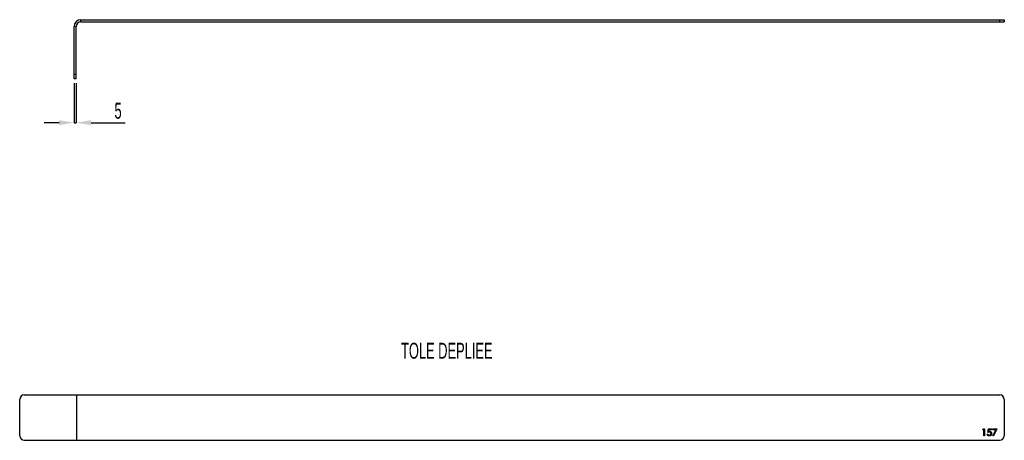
# Model space of a CAD drawing. Header units: millimetres. Extents: x 4590 to 6758, y -862 to 65.
import ezdxf

# ---------------------------------------------------------------- set-up
doc = ezdxf.new("R2010")
doc.units = ezdxf.units.MM
doc.header["$PDSIZE"] = -1
doc.styles.add('SLDTEXTSTYLE1', font='TXT', dxfattribs={"width": 0.605})
doc.dimstyles.new('SLDDIMSTYLE0', dxfattribs={"dimtxt": 35, "dimasz": 33.02, "dimexe": 0, "dimexo": 0.0625, "dimgap": 8.75, "dimtad": 1, "dimrnd": 1e-09, "dimzin": 12, "dimdsep": 46, "dimtxsty": 'SLDTEXTSTYLE1', "dimsah": 1, "dimcen": 0.09, "dimadec": 0, "dimazin": 3, "dimtfac": 1, "dimtmove": 0, "dimatfit": 0, "dimfxl": 1, "dimfrac": 2, "dimtolj": 1, "dimtzin": 12, "dimarcsym": 0})

# ---------------------------------------------------------------- blocks, each defined once
blk = doc.blocks.new('*D6')
at = {"color": 0, "linetype": 'Continuous', "lineweight": -2, "transparency": 16777216}
for p, q in [((4710, -75.1), (4710, -161.9)), ((4715, -75.1), (4715, -161.9)), ((4677, -161.9), (4644, -161.9)), ((4710, -161.9), (4715, -161.9)), ((4748, -161.9), (4822.7, -161.9))]:
    blk.add_line(p, q, dxfattribs=at)
at = {"color": 0, "linetype": 'Continuous', "transparency": 16777216}
for points in [[(4677, -156.4), (4677, -167.4), (4710, -161.9)], [(4748, -156.4), (4748, -167.4), (4715, -161.9)]]:
    blk.add_solid(points, dxfattribs=at)
at = {"layer": 'Defpoints', "color": 0, "linetype": 'Continuous', "transparency": 16777216}
for p in [(4710, -75), (4715, -75), (4715, -161.9)]:
    blk.add_point(p, dxfattribs=at)
at = {"color": 0, "linetype": 'Continuous', "lineweight": 18, "transparency": 16777216, "insert": (4806.9, -118.2), "char_height": 35, "attachment_point": 2, "style": 'SLDTEXTSTYLE1'}
blk.add_mtext('\\A1;5', dxfattribs=at)

msp = doc.modelspace()

# ---------------------------------------------------------------- linework, layer by layer
at = {"color": 7, "linetype": 'Continuous', "lineweight": 25}
for p, q in [((4715, 50), (4710, 50)), ((4710, -65), (4710, 50)), ((4715, -65), (4715, 50)), ((4725, 60), (4725, 65)), ((4725, 65), (6758, 65)), ((4725, 60), (6758, 60)), ((6748, 60), (6748, 65)), ((6758, 65), (6758, 60)), ((4710, -55), (4715, -55)), ((4715, -65), (4710, -65)), ((4590.365, -851.727), (4590.365, -771.727)), ((4600.365, -761.727), (6748, -761.727)), ((6758, -771.727), (6758, -851.727)), ((4600.365, -861.727), (6748, -861.727))]:
    msp.add_line(p, q, dxfattribs=at)
at = {"color": 7}
msp.add_line((4715.183, -761.727), (4715.183, -861.727), dxfattribs=at)
at = {"color": 1, "linetype": 'Continuous', "lineweight": 25}
for p, q in [((6710.885, -838.266), (6711.765, -836.727)), ((6713.192, -838.266), (6710.885, -838.266)), ((6711.765, -836.727), (6714.538, -836.727)), ((6713.192, -851.727), (6713.192, -838.266)), ((6714.538, -836.727), (6714.538, -851.727)), ((6721.846, -844.227), (6723.385, -836.727)), ((6723.385, -836.727), (6729.538, -836.727)), ((6724.436, -838.266), (6723.628, -842.211)), ((6729.538, -838.266), (6724.436, -838.266)), ((6729.538, -836.727), (6729.538, -838.266)), ((6732.615, -836.727), (6741.846, -836.727)), ((6732.615, -838.266), (6732.615, -836.727)), ((6739.569, -838.266), (6732.615, -838.266)), ((6732.799, -851.472), (6739.569, -838.266)), ((6741.846, -836.727), (6733.962, -852.112)), ((6714.538, -851.727), (6713.192, -851.727)), ((6720.308, -847.881), (6721.654, -847.881)), ((6733.962, -852.112), (6732.799, -851.472))]:
    msp.add_line(p, q, dxfattribs=at)
at = {"color": 7, "linetype": 'Continuous', "lineweight": 25}
for centre, radius, start, end in [((4725, 50), 15, 90, 180), ((4725, 50), 10, 90, 180), ((4600.365, -771.727), 10, 90, 180), ((6748, -771.727), 10, 0, 90), ((4600.365, -851.727), 10, 180, 270), ((6748, -851.727), 10, 270, 0)]:
    msp.add_arc(centre, radius, start, end, dxfattribs=at)
at = {"color": 1, "linetype": 'Continuous', "lineweight": 25}
for points, knots in [([(6725.151, -843.458), (6725.035, -843.461), (6724.795, -843.466), (6724.427, -843.504), (6724.04, -843.565), (6723.636, -843.649), (6723.213, -843.758), (6722.773, -843.89), (6722.314, -844.048), (6722.005, -844.166), (6721.846, -844.227)], [0, 0, 0, 0, 0.10220304, 0.21102334, 0.32509966, 0.4465021, 0.57378772, 0.70890071, 0.85035787, 1, 1, 1, 1]), ([(6723.628, -842.211), (6723.787, -842.167), (6724.094, -842.082), (6724.549, -841.988), (6724.98, -841.931), (6725.259, -841.924), (6725.395, -841.92)], [0, 0, 0, 0, 0.27506837, 0.53290146, 0.77397346, 1, 1, 1, 1]), ([(6728.769, -846.77), (6728.766, -846.649), (6728.761, -846.415), (6728.715, -846.07), (6728.638, -845.744), (6728.528, -845.434), (6728.391, -845.142), (6728.219, -844.868), (6728.019, -844.61), (6727.786, -844.374), (6727.532, -844.155), (6727.252, -843.97), (6726.951, -843.813), (6726.631, -843.683), (6726.29, -843.581), (6725.929, -843.509), (6725.547, -843.467), (6725.286, -843.461), (6725.151, -843.458)], [0, 0, 0, 0, 0.065357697, 0.127388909, 0.188368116, 0.247229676, 0.305649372, 0.363331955, 0.422657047, 0.482689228, 0.543308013, 0.604131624, 0.66498444, 0.727232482, 0.791447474, 0.858041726, 0.927029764, 1, 1, 1, 1]), ([(6725.395, -841.92), (6725.562, -841.923), (6725.892, -841.93), (6726.373, -842), (6726.835, -842.102), (6727.27, -842.258), (6727.686, -842.449), (6728.075, -842.69), (6728.443, -842.971), (6728.788, -843.291), (6729.099, -843.647), (6729.369, -844.031), (6729.605, -844.435), (6729.789, -844.868), (6729.939, -845.323), (6730.038, -845.804), (6730.104, -846.307), (6730.112, -846.651), (6730.115, -846.827)], [0, 0, 0, 0, 0.06580033, 0.12937988, 0.1907833, 0.25129307, 0.31082034, 0.37036974, 0.4307603, 0.49259755, 0.55481332, 0.61609041, 0.67693095, 0.73828892, 0.80078429, 0.86479262, 0.93105296, 1, 1, 1, 1]), ([(6724.884, -852.112), (6724.735, -852.109), (6724.441, -852.103), (6724.01, -852.042), (6723.595, -851.955), (6723.199, -851.825), (6722.823, -851.655), (6722.462, -851.453), (6722.12, -851.212), (6721.799, -850.935), (6721.504, -850.631), (6721.237, -850.304), (6721.001, -849.954), (6720.798, -849.581), (6720.624, -849.188), (6720.488, -848.771), (6720.378, -848.335), (6720.331, -848.034), (6720.308, -847.881)], [0, 0, 0, 0, 0.06542953, 0.12872488, 0.19026053, 0.25075655, 0.31085506, 0.37077552, 0.43188264, 0.49379881, 0.55616728, 0.6172933, 0.67862684, 0.74067811, 0.8029601, 0.8667855, 0.9323385, 1, 1, 1, 1]), ([(6721.654, -847.881), (6721.687, -848.024), (6721.751, -848.299), (6721.891, -848.685), (6722.06, -849.03), (6722.266, -849.334), (6722.506, -849.604), (6722.783, -849.842), (6723.093, -850.057), (6723.438, -850.237), (6723.802, -850.388), (6724.181, -850.496), (6724.569, -850.562), (6724.831, -850.57), (6724.962, -850.574)], [0, 0, 0, 0, 0.094685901, 0.181991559, 0.264373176, 0.341638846, 0.41855769, 0.496448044, 0.577306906, 0.661447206, 0.746667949, 0.831367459, 0.915206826, 1, 1, 1, 1]), ([(6730.115, -846.827), (6730.113, -846.949), (6730.107, -847.192), (6730.078, -847.552), (6730.023, -847.905), (6729.949, -848.25), (6729.85, -848.586), (6729.735, -848.917), (6729.592, -849.238), (6729.434, -849.55), (6729.258, -849.851), (6729.061, -850.132), (6728.855, -850.401), (6728.631, -850.649), (6728.39, -850.877), (6728.135, -851.087), (6727.866, -851.282), (6727.58, -851.454), (6727.284, -851.612), (6726.973, -851.742), (6726.654, -851.858), (6726.322, -851.951), (6725.979, -852.023), (6725.623, -852.073), (6725.257, -852.109), (6725.009, -852.111), (6724.884, -852.112)], [0, 0, 0, 0, 0.04401641, 0.08743798, 0.13012414, 0.17256131, 0.21421762, 0.25630249, 0.29844449, 0.34053554, 0.38240357, 0.42361425, 0.4642226, 0.50405179, 0.54384178, 0.58354835, 0.62307769, 0.6632142, 0.70353818, 0.74392659, 0.78453175, 0.82574242, 0.86775153, 0.91074123, 0.95491246, 1, 1, 1, 1]), ([(6724.962, -850.574), (6725.091, -850.57), (6725.343, -850.563), (6725.716, -850.51), (6726.074, -850.427), (6726.419, -850.309), (6726.749, -850.155), (6727.064, -849.964), (6727.367, -849.743), (6727.652, -849.491), (6727.913, -849.212), (6728.143, -848.914), (6728.335, -848.597), (6728.497, -848.265), (6728.619, -847.915), (6728.707, -847.548), (6728.759, -847.165), (6728.766, -846.903), (6728.769, -846.77)], [0, 0, 0, 0, 0.0642043, 0.1264188, 0.18767154, 0.24804082, 0.30833728, 0.36969036, 0.43172503, 0.49597038, 0.55977853, 0.622313, 0.68392536, 0.74510428, 0.80674923, 0.86909272, 0.93329311, 1, 1, 1, 1])]:
    msp.add_open_spline(points, degree=3, knots=knots, dxfattribs=at)

# ---------------------------------------------------------------- texts
at = {"color": 7, "linetype": 'Continuous', "lineweight": 0, "insert": (5429.95, -646.836), "char_height": 35, "attachment_point": 1, "style": 'SLDTEXTSTYLE1'}
msp.add_mtext('TOLE DEPLIEE', dxfattribs=at)

# ---------------------------------------------------------------- dimensions: what is measured, and where the dimension line sits
at = {"color": 7, "linetype": 'Continuous', "lineweight": 18}
dim = msp.add_linear_dim(base=(4715, -161.941), p1=(4710, -75), p2=(4715, -75), dimstyle='SLDDIMSTYLE0', dxfattribs=at)
dim.commit()
dim.dimension.update_dxf_attribs({"geometry": '*D6', "text_midpoint": (4806.903, -161.941), "dimtype": 160})

doc.saveas('drawing.dxf')
